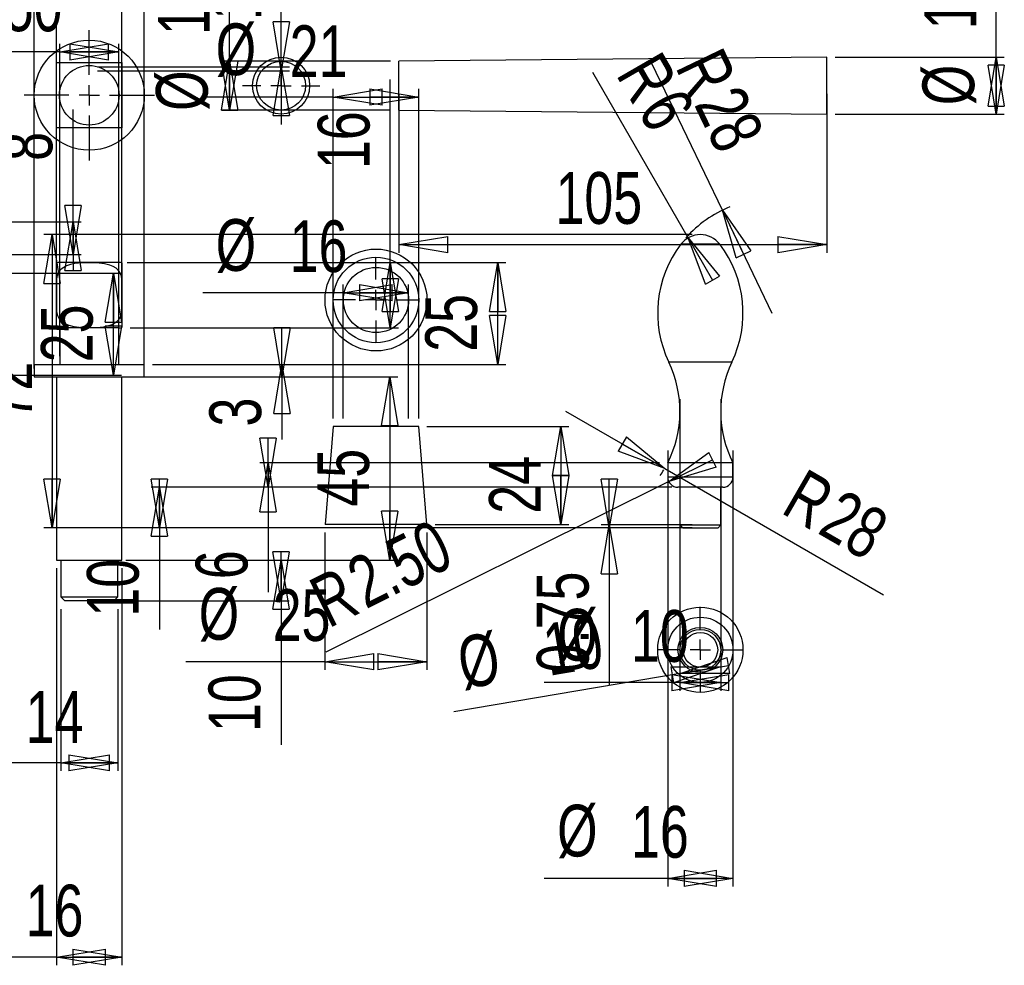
# Model space of a CAD drawing. Extents: x -65 to 204, y 28 to 204.
# Tile 2 of 3: x 61 to 182, y 28 to 144. Entities that reach past the tile are written whole.
import ezdxf

# ---------------------------------------------------------------- set-up
doc = ezdxf.new("R2010")
doc.units = 0
doc.header["$PDSIZE"] = -1
doc.linetypes.add('CENTERX2', pattern=[20.32, 12.7, -2.54, 2.54, -2.54])
doc.layers.get('0').update_dxf_attribs({"linetype": 'CONTINUOUS'})
doc.layers.get('DEFPOINTS').update_dxf_attribs({"linetype": 'CONTINUOUS'})
doc.styles.add('SLDTEXTSTYLE0', font='txt', dxfattribs={"width": 0.75})
doc.dimstyles.new('SLDDIMSTYLE0', dxfattribs={"dimtxt": 6.35, "dimasz": 6, "dimexe": 1, "dimexo": 0.0625, "dimgap": 1.5875, "dimtad": 2, "dimlfac": 2, "dimzin": 12, "dimtxsty": 'STANDARD', "dimblk1": 'CLOSED', "dimblk2": 'CLOSED', "dimsah": 1, "dimcen": 0.09, "dimclrd": 7, "dimclre": 7, "dimclrt": 7, "dimazin": 3, "dimtfac": 1, "dimtdec": 4, "dimtofl": 0, "dimtmove": 0, "dimatfit": 3, "dimtolj": 1, "dimtzin": 12})
doc.dimstyles.new('SLDDIMSTYLE1', dxfattribs={"dimtxt": 6.35, "dimasz": 6, "dimexe": 1, "dimexo": 0.0625, "dimgap": 1.5875, "dimtad": 2, "dimlfac": 2, "dimzin": 4, "dimtxsty": 'STANDARD', "dimblk1": 'CLOSED', "dimblk2": 'CLOSED', "dimsah": 1, "dimcen": 0.09, "dimclrd": 7, "dimclre": 7, "dimclrt": 7, "dimazin": 3, "dimtfac": 1, "dimtdec": 4, "dimtofl": 0, "dimtmove": 0, "dimatfit": 3, "dimtolj": 1, "dimtzin": 12})
doc.dimstyles.new('SLDDIMSTYLE2', dxfattribs={"dimtxt": 6.35, "dimasz": 6, "dimexe": 1, "dimexo": 0.0625, "dimgap": 1.5875, "dimtad": 2, "dimlfac": 2, "dimzin": 12, "dimtxsty": 'STANDARD', "dimblk1": 'CLOSED', "dimblk2": 'CLOSED', "dimsah": 1, "dimcen": 0.09, "dimclrd": 7, "dimclre": 7, "dimclrt": 7, "dimazin": 3, "dimtfac": 1, "dimtdec": 4, "dimtofl": 0, "dimtmove": 0, "dimatfit": 3, "dimtolj": 1, "dimtzin": 12})
doc.dimstyles.new('SLDDIMSTYLE4', dxfattribs={"dimtxt": 6.35, "dimasz": 6, "dimexe": 1, "dimexo": 0.0625, "dimgap": 1.5875, "dimtad": 2, "dimlfac": 2, "dimzin": 12, "dimtxsty": 'STANDARD', "dimblk1": 'CLOSED', "dimblk2": 'CLOSED', "dimsah": 1, "dimcen": 0.09, "dimclrd": 7, "dimclre": 7, "dimclrt": 7, "dimazin": 3, "dimtfac": 1, "dimtdec": 4, "dimtofl": 0, "dimtmove": 0, "dimatfit": 3, "dimtolj": 1, "dimtzin": 12})
doc.dimstyles.new('SLDDIMSTYLE5', dxfattribs={"dimtxt": 6.35, "dimasz": 6, "dimexe": 1, "dimexo": 0.0625, "dimgap": 1.5875, "dimtad": 2, "dimlfac": 2, "dimzin": 4, "dimtxsty": 'STANDARD', "dimblk1": 'CLOSED', "dimblk2": 'CLOSED', "dimsah": 1, "dimcen": 0.09, "dimclrd": 7, "dimclre": 7, "dimclrt": 7, "dimazin": 3, "dimtfac": 1, "dimtdec": 4, "dimtofl": 0, "dimtmove": 0, "dimatfit": 3, "dimtolj": 1, "dimtzin": 12})
doc.dimstyles.new('SLDDIMSTYLE6', dxfattribs={"dimtxt": 6.35, "dimasz": 6, "dimexe": 1, "dimexo": 0.0625, "dimgap": 1.5875, "dimtad": 2, "dimlfac": 2, "dimtxsty": 'STANDARD', "dimblk1": 'CLOSED', "dimblk2": 'CLOSED', "dimsah": 1, "dimcen": 0.09, "dimclrd": 7, "dimclre": 7, "dimclrt": 7, "dimazin": 3, "dimtfac": 1, "dimtdec": 4, "dimtofl": 0, "dimtmove": 0, "dimatfit": 3, "dimtolj": 1, "dimtzin": 12})
doc.dimstyles.new('SLDDIMSTYLE7', dxfattribs={"dimtxt": 6.35, "dimasz": 6, "dimexe": 1, "dimexo": 0.0625, "dimgap": 1.5875, "dimtad": 2, "dimlfac": 2, "dimzin": 12, "dimtxsty": 'STANDARD', "dimblk1": 'CLOSED', "dimblk2": 'CLOSED', "dimsah": 1, "dimcen": 0.09, "dimclrd": 7, "dimclre": 7, "dimclrt": 7, "dimazin": 3, "dimtfac": 1, "dimtdec": 4, "dimtmove": 0, "dimatfit": 3, "dimtolj": 1, "dimtzin": 12})

# ---------------------------------------------------------------- blocks, each defined once
blk = doc.blocks.new('_CLOSED')
at = {"color": 0, "linetype": 'BYBLOCK'}
for p, q in [((-1, 0.166667), (0, 0)), ((-1, 0.166667), (-1, -0.166667)), ((0, 0), (-1, -0.166667)), ((0, 0), (-1, 0))]:
    blk.add_line(p, q, dxfattribs=at)
blk = doc.blocks.new('*D0')
at = {"color": 7}
for p, q in [((65.53, 107.08), (65.53, 159.92)), ((73.53, 107.08), (73.53, 159.92)), ((65.53, 158.92), (73.53, 158.92)), ((73.53, 158.92), (91.45, 158.92))]:
    blk.add_line(p, q, dxfattribs=at)
at = {"layer": 'DEFPOINTS', "color": 7}
for p in [(65.53, 106.08), (73.53, 106.08)]:
    blk.add_point(p, dxfattribs=at)
at = {"xscale": 6, "yscale": 6}
for p, rotation in [((65.53, 158.92), 180), ((73.53, 158.92), 360)]:
    blk.add_blockref('_CLOSED', p, dxfattribs=dict(at, rotation=rotation))
at = {"color": 7, "insert": (80.48, 161.37), "char_height": 6.35, "attachment_point": 7, "style": 'SLDTEXTSTYLE0'}
blk.add_mtext('16', dxfattribs=at)
blk = doc.blocks.new('*D2')
at = {"color": 7}
for p, q in [((106.44, 114.08), (106.44, 136.52)), ((74.53, 114.08), (107.44, 114.08)), ((106.44, 106.08), (106.44, 114.08)), ((74.53, 106.08), (107.44, 106.08))]:
    blk.add_line(p, q, dxfattribs=at)
at = {"layer": 'DEFPOINTS', "color": 7}
for p in [(73.53, 114.08), (73.53, 106.08)]:
    blk.add_point(p, dxfattribs=at)
at = {"xscale": 6, "yscale": 6}
for p, rotation in [((106.44, 114.08), 90), ((106.44, 106.08), 270)]:
    blk.add_blockref('_CLOSED', p, dxfattribs=dict(at, rotation=rotation))
at = {"color": 7, "insert": (103.99, 125.55), "char_height": 6.35, "attachment_point": 7, "rotation": 90, "style": 'SLDTEXTSTYLE0'}
blk.add_mtext('16', dxfattribs=at)
blk = doc.blocks.new('*D3')
at = {"color": 7}
for p, q in [((74.53, 100.08), (107.38, 100.08)), ((106.38, 100.08), (106.38, 77.58)), ((74.53, 77.58), (107.38, 77.58))]:
    blk.add_line(p, q, dxfattribs=at)
at = {"layer": 'DEFPOINTS', "color": 7}
for p in [(73.53, 100.08), (73.53, 77.58)]:
    blk.add_point(p, dxfattribs=at)
at = {"xscale": 6, "yscale": 6}
for p, rotation in [((106.38, 100.08), 90), ((106.38, 77.58), 270)]:
    blk.add_blockref('_CLOSED', p, dxfattribs=dict(at, rotation=rotation))
at = {"color": 7, "insert": (103.93, 84.14), "char_height": 6.35, "attachment_point": 7, "rotation": 90, "style": 'SLDTEXTSTYLE0'}
blk.add_mtext('45', dxfattribs=at)
blk = doc.blocks.new('*D4')
at = {"color": 7}
for p, q in [((77.28, 101.58), (94.15, 101.58)), ((93.15, 101.58), (93.15, 100.08)), ((77.28, 100.08), (94.15, 100.08)), ((93.15, 100.08), (93.15, 92.38))]:
    blk.add_line(p, q, dxfattribs=at)
at = {"layer": 'DEFPOINTS', "color": 7}
for p in [(76.28, 101.58), (76.28, 100.08)]:
    blk.add_point(p, dxfattribs=at)
at = {"xscale": 6, "yscale": 6}
for p, rotation in [((93.15, 100.08), 270), ((93.15, 101.58), 90)]:
    blk.add_blockref('_CLOSED', p, dxfattribs=dict(at, rotation=rotation))
at = {"color": 7, "insert": (90.7, 93.97), "char_height": 6.35, "attachment_point": 7, "rotation": 90, "style": 'SLDTEXTSTYLE0'}
blk.add_mtext('3', dxfattribs=at)
blk = doc.blocks.new('*D5')
at = {"color": 7}
for p, q in [((74.19, 114.08), (120.63, 114.08)), ((119.63, 101.58), (119.63, 114.08)), ((77.28, 101.58), (120.63, 101.58))]:
    blk.add_line(p, q, dxfattribs=at)
at = {"layer": 'DEFPOINTS', "color": 7}
for p in [(73.19, 114.08), (76.28, 101.58)]:
    blk.add_point(p, dxfattribs=at)
at = {"xscale": 6, "yscale": 6}
for p, rotation in [((119.63, 114.08), 90), ((119.63, 101.58), 270)]:
    blk.add_blockref('_CLOSED', p, dxfattribs=dict(at, rotation=rotation))
at = {"color": 7, "insert": (117.18, 103.14), "char_height": 6.35, "attachment_point": 7, "rotation": 90, "style": 'SLDTEXTSTYLE0'}
blk.add_mtext('25', dxfattribs=at)
blk = doc.blocks.new('*D6')
at = {"color": 7}
for p, q in [((65.91, 102.58), (65.91, 140.92)), ((73.16, 102.58), (73.16, 140.92)), ((65.91, 139.92), (39.65, 139.92)), ((65.91, 139.92), (73.16, 139.92))]:
    blk.add_line(p, q, dxfattribs=at)
at = {"layer": 'DEFPOINTS', "color": 7}
for p in [(65.91, 101.58), (73.16, 101.58)]:
    blk.add_point(p, dxfattribs=at)
at = {"xscale": 6, "yscale": 6}
for p, rotation in [((65.91, 139.92), 180), ((73.16, 139.92), 360)]:
    blk.add_blockref('_CLOSED', p, dxfattribs=dict(at, rotation=rotation))
at = {"color": 7, "char_height": 6.35, "attachment_point": 7, "style": 'SLDTEXTSTYLE0'}
for s, insert in [('%%c', (41.24, 142.37)), ('14.50', (50.31, 142.37))]:
    blk.add_mtext(s, dxfattribs=dict(at, insert=insert))
blk = doc.blocks.new('*D7')
at = {"color": 7}
for p, q in [((62.78, 101.08), (62.78, 183.86)), ((76.28, 101.08), (76.28, 183.86)), ((62.78, 182.86), (45.51, 182.86)), ((62.78, 182.86), (76.28, 182.86))]:
    blk.add_line(p, q, dxfattribs=at)
at = {"layer": 'DEFPOINTS', "color": 7}
for p in [(62.78, 100.08), (76.28, 100.08)]:
    blk.add_point(p, dxfattribs=at)
at = {"xscale": 6, "yscale": 6}
for p, rotation in [((62.78, 182.86), 180), ((76.28, 182.86), 360)]:
    blk.add_blockref('_CLOSED', p, dxfattribs=dict(at, rotation=rotation))
at = {"color": 7, "char_height": 6.35, "attachment_point": 7, "style": 'SLDTEXTSTYLE0'}
for s, insert in [('%%c', (47.1, 185.31)), ('27', (56.17, 185.31))]:
    blk.add_mtext(s, dxfattribs=dict(at, insert=insert))
blk = doc.blocks.new('*D8')
at = {"color": 7}
for p, q in [((65.53, 76.58), (65.53, 27.87)), ((73.53, 76.58), (73.53, 27.87)), ((65.53, 28.87), (51.07, 28.87)), ((65.53, 28.87), (73.53, 28.87))]:
    blk.add_line(p, q, dxfattribs=at)
at = {"layer": 'DEFPOINTS', "color": 7}
for p in [(65.53, 77.58), (73.53, 77.58)]:
    blk.add_point(p, dxfattribs=at)
at = {"xscale": 6, "yscale": 6}
for p, rotation in [((65.53, 28.87), 180), ((73.53, 28.87), 360)]:
    blk.add_blockref('_CLOSED', p, dxfattribs=dict(at, rotation=rotation))
at = {"color": 7, "char_height": 6.35, "attachment_point": 7, "style": 'SLDTEXTSTYLE0'}
for s, insert in [('%%c', (52.66, 31.32)), ('16', (61.73, 31.32))]:
    blk.add_mtext(s, dxfattribs=dict(at, insert=insert))
blk = doc.blocks.new('*D9')
at = {"color": 7}
for p, q in [((74.03, 77.58), (94.05, 77.58)), ((93.05, 77.58), (93.05, 72.58)), ((74.03, 72.58), (94.05, 72.58)), ((93.05, 72.58), (93.05, 54.9))]:
    blk.add_line(p, q, dxfattribs=at)
at = {"layer": 'DEFPOINTS', "color": 7}
for p in [(73.03, 77.58), (73.03, 72.58)]:
    blk.add_point(p, dxfattribs=at)
at = {"xscale": 6, "yscale": 6}
for p, rotation in [((93.05, 72.58), 270), ((93.05, 77.58), 90)]:
    blk.add_blockref('_CLOSED', p, dxfattribs=dict(at, rotation=rotation))
at = {"color": 7, "insert": (90.6, 56.49), "char_height": 6.35, "attachment_point": 7, "rotation": 90, "style": 'SLDTEXTSTYLE0'}
blk.add_mtext('10', dxfattribs=at)
blk = doc.blocks.new('*D10')
at = {"color": 7}
for p, q in [((66.03, 71.58), (66.03, 51.71)), ((73.03, 71.58), (73.03, 51.71)), ((66.03, 52.71), (51.07, 52.71)), ((66.03, 52.71), (73.03, 52.71))]:
    blk.add_line(p, q, dxfattribs=at)
at = {"layer": 'DEFPOINTS', "color": 7}
for p in [(66.03, 72.58), (73.03, 72.58)]:
    blk.add_point(p, dxfattribs=at)
at = {"xscale": 6, "yscale": 6}
for p, rotation in [((66.03, 52.71), 180), ((73.03, 52.71), 360)]:
    blk.add_blockref('_CLOSED', p, dxfattribs=dict(at, rotation=rotation))
at = {"color": 7, "char_height": 6.35, "attachment_point": 7, "style": 'SLDTEXTSTYLE0'}
for s, insert in [('%%c', (52.66, 55.16)), ('14', (61.73, 55.16))]:
    blk.add_mtext(s, dxfattribs=dict(at, insert=insert))
blk = doc.blocks.new('*D11')
at = {"color": 7}
for p, q in [((110.94, 93.96), (128.36, 93.96)), ((127.36, 93.96), (127.36, 81.96)), ((111.94, 81.96), (128.36, 81.96))]:
    blk.add_line(p, q, dxfattribs=at)
at = {"layer": 'DEFPOINTS', "color": 7}
for p in [(109.94, 93.96), (110.94, 81.96)]:
    blk.add_point(p, dxfattribs=at)
at = {"xscale": 6, "yscale": 6}
for p, rotation in [((127.36, 93.96), 90), ((127.36, 81.96), 270)]:
    blk.add_blockref('_CLOSED', p, dxfattribs=dict(at, rotation=rotation))
at = {"color": 7, "insert": (124.91, 83.27), "char_height": 6.35, "attachment_point": 7, "rotation": 90, "style": 'SLDTEXTSTYLE0'}
blk.add_mtext('24', dxfattribs=at)
blk = doc.blocks.new('*D12')
at = {"color": 7}
for p, q in [((100.69, 94.96), (100.69, 111.37)), ((108.69, 94.96), (108.69, 111.37)), ((100.69, 110.37), (83.45, 110.37)), ((100.69, 110.37), (108.69, 110.37))]:
    blk.add_line(p, q, dxfattribs=at)
at = {"layer": 'DEFPOINTS', "color": 7}
for p in [(100.69, 93.96), (108.69, 93.96)]:
    blk.add_point(p, dxfattribs=at)
at = {"xscale": 6, "yscale": 6}
for p, rotation in [((100.69, 110.37), 180), ((108.69, 110.37), 360)]:
    blk.add_blockref('_CLOSED', p, dxfattribs=dict(at, rotation=rotation))
at = {"color": 7, "char_height": 6.35, "attachment_point": 7, "style": 'SLDTEXTSTYLE0'}
for s, insert in [('%%c', (85.04, 112.82)), ('16', (94.11, 112.82))]:
    blk.add_mtext(s, dxfattribs=dict(at, insert=insert))
blk = doc.blocks.new('*D13')
at = {"color": 7}
for p, q in [((98.44, 80.96), (98.44, 64.12)), ((110.94, 80.96), (110.94, 64.12)), ((98.44, 65.12), (81.37, 65.12)), ((98.44, 65.12), (110.94, 65.12))]:
    blk.add_line(p, q, dxfattribs=at)
at = {"layer": 'DEFPOINTS', "color": 7}
for p in [(98.44, 81.96), (110.94, 81.96)]:
    blk.add_point(p, dxfattribs=at)
at = {"xscale": 6, "yscale": 6}
for p, rotation in [((98.44, 65.12), 180), ((110.94, 65.12), 360)]:
    blk.add_blockref('_CLOSED', p, dxfattribs=dict(at, rotation=rotation))
at = {"color": 7, "char_height": 6.35, "attachment_point": 7, "style": 'SLDTEXTSTYLE0'}
for s, insert in [('%%c', (82.96, 67.57)), ('25', (92.02, 67.57))]:
    blk.add_mtext(s, dxfattribs=dict(at, insert=insert))
blk = doc.blocks.new('*D14')
at = {"color": 7}
for p, q in [((99.44, 94.96), (99.44, 135.38)), ((109.94, 94.96), (109.94, 135.38)), ((99.44, 134.38), (83.45, 134.38)), ((99.44, 134.38), (109.94, 134.38))]:
    blk.add_line(p, q, dxfattribs=at)
at = {"layer": 'DEFPOINTS', "color": 7}
for p in [(99.44, 93.96), (109.94, 93.96)]:
    blk.add_point(p, dxfattribs=at)
at = {"xscale": 6, "yscale": 6}
for p, rotation in [((99.44, 134.38), 180), ((109.94, 134.38), 360)]:
    blk.add_blockref('_CLOSED', p, dxfattribs=dict(at, rotation=rotation))
at = {"color": 7, "char_height": 6.35, "attachment_point": 7, "style": 'SLDTEXTSTYLE0'}
for s, insert in [('%%c', (85.04, 136.83)), ('21', (94.11, 136.83))]:
    blk.add_mtext(s, dxfattribs=dict(at, insert=insert))
blk = doc.blocks.new('*D27')
at = {"color": 7}
for p, q in [((107.49, 134.78), (107.49, 115.29)), ((159.99, 134.78), (159.99, 115.29)), ((107.49, 116.29), (159.99, 116.29))]:
    blk.add_line(p, q, dxfattribs=at)
at = {"layer": 'DEFPOINTS', "color": 7}
for p in [(107.49, 135.78), (159.99, 135.78)]:
    blk.add_point(p, dxfattribs=at)
at = {"xscale": 6, "yscale": 6}
for p, rotation in [((107.49, 116.29), 180), ((159.99, 116.29), 360)]:
    blk.add_blockref('_CLOSED', p, dxfattribs=dict(at, rotation=rotation))
at = {"color": 7, "insert": (126.71, 118.74), "char_height": 6.35, "attachment_point": 7, "style": 'SLDTEXTSTYLE0'}
blk.add_mtext('105', dxfattribs=at)
blk = doc.blocks.new('*D28')
at = {"color": 7}
for p, q in [((180.75, 139.28), (180.75, 153.67)), ((160.99, 139.28), (181.75, 139.28)), ((180.75, 132.28), (180.75, 139.28)), ((160.99, 132.28), (181.75, 132.28))]:
    blk.add_line(p, q, dxfattribs=at)
at = {"layer": 'DEFPOINTS', "color": 7}
for p in [(159.99, 139.28), (159.99, 132.28)]:
    blk.add_point(p, dxfattribs=at)
at = {"xscale": 6, "yscale": 6}
for p, rotation in [((180.75, 139.28), 90), ((180.75, 132.28), 270)]:
    blk.add_blockref('_CLOSED', p, dxfattribs=dict(at, rotation=rotation))
at = {"color": 7, "char_height": 6.35, "attachment_point": 7, "rotation": 90, "style": 'SLDTEXTSTYLE0'}
for s, insert in [('14', (178.3, 142.7)), ('%%c', (178.3, 133.39))]:
    blk.add_mtext(s, dxfattribs=dict(at, insert=insert))
blk = doc.blocks.new('*D29')
at = {"color": 7}
for p, q in [((86.75, 138.78), (86.75, 152.97)), ((106.49, 138.78), (85.75, 138.78)), ((86.75, 132.78), (86.75, 138.78)), ((106.49, 132.78), (85.75, 132.78))]:
    blk.add_line(p, q, dxfattribs=at)
at = {"layer": 'DEFPOINTS', "color": 7}
for p in [(107.49, 138.78), (107.49, 132.78)]:
    blk.add_point(p, dxfattribs=at)
at = {"xscale": 6, "yscale": 6}
for p, rotation in [((86.75, 132.78), 270), ((86.75, 138.78), 90)]:
    blk.add_blockref('_CLOSED', p, dxfattribs=dict(at, rotation=rotation))
at = {"color": 7, "char_height": 6.35, "attachment_point": 7, "rotation": 90, "style": 'SLDTEXTSTYLE0'}
for s, insert in [('12', (84.3, 142.01)), ('%%c', (84.3, 132.69))]:
    blk.add_mtext(s, dxfattribs=dict(at, insert=insert))
blk = doc.blocks.new('*D32')
at = {"color": 7}
for p, q in [((67.54, 119.09), (67.54, 132.84)), ((52.11, 119.09), (68.54, 119.09)), ((67.54, 115.09), (67.54, 119.09)), ((52.11, 115.09), (68.54, 115.09))]:
    blk.add_line(p, q, dxfattribs=at)
at = {"layer": 'DEFPOINTS', "color": 7}
for p in [(51.11, 119.09), (51.11, 115.09)]:
    blk.add_point(p, dxfattribs=at)
at = {"xscale": 6, "yscale": 6}
for p, rotation in [((67.54, 115.09), 270), ((67.54, 119.09), 90)]:
    blk.add_blockref('_CLOSED', p, dxfattribs=dict(at, rotation=rotation))
at = {"color": 7, "insert": (65.09, 126.56), "char_height": 6.35, "attachment_point": 7, "rotation": 90, "style": 'SLDTEXTSTYLE0'}
blk.add_mtext('8', dxfattribs=at)
blk = doc.blocks.new('*D34')
at = {"color": 7}
for q in [(131.27, 137.39), (144.47, 114.52)]:
    blk.add_line((142.97, 117.11), q, dxfattribs=at)
at = {"layer": 'DEFPOINTS', "color": 7}
for p in [(142.97, 117.11), (144.47, 114.52)]:
    blk.add_point(p, dxfattribs=at)
at = {"xscale": 6, "yscale": 6, "rotation": 120}
blk.add_blockref('_CLOSED', (142.97, 117.11), dxfattribs=at)
at = {"color": 7, "char_height": 6.35, "attachment_point": 7, "rotation": 300, "style": 'SLDTEXTSTYLE0'}
for s, insert in [('R', (134.05, 137.17)), ('6', (136.62, 132.72))]:
    blk.add_mtext(s, dxfattribs=dict(at, insert=insert))
blk = doc.blocks.new('*D35')
at = {"color": 7}
for q in [(138.53, 138.5), (153.24, 107.88)]:
    blk.add_line((147.18, 120.5), q, dxfattribs=at)
blk.add_arc((153.24, 107.88), 14, 111.5726, 138.7947, dxfattribs=at)
at = {"layer": 'DEFPOINTS', "color": 7}
for p in [(147.18, 120.5), (153.24, 107.88)]:
    blk.add_point(p, dxfattribs=at)
at = {"xscale": 6, "yscale": 6, "rotation": 115.6582549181}
blk.add_blockref('_CLOSED', (147.18, 120.5), dxfattribs=at)
at = {"color": 7, "char_height": 6.35, "attachment_point": 7, "rotation": 295.6583, "style": 'SLDTEXTSTYLE0'}
for s, insert in [('R', (141.34, 138.09)), ('28', (143.57, 133.46))]:
    blk.add_mtext(s, dxfattribs=dict(at, insert=insert))
blk = doc.blocks.new('*D36')
at = {"color": 7}
for p, q in [((139.47, 89.52), (90.47, 89.52)), ((91.47, 86.52), (91.47, 89.52)), ((140.97, 86.52), (90.47, 86.52)), ((91.47, 86.52), (91.47, 73.66))]:
    blk.add_line(p, q, dxfattribs=at)
at = {"layer": 'DEFPOINTS', "color": 7}
for p in [(140.47, 89.52), (141.97, 86.52)]:
    blk.add_point(p, dxfattribs=at)
at = {"xscale": 6, "yscale": 6}
for p, rotation in [((91.47, 86.52), 270), ((91.47, 89.52), 90)]:
    blk.add_blockref('_CLOSED', p, dxfattribs=dict(at, rotation=rotation))
at = {"color": 7, "insert": (89.02, 75.24), "char_height": 6.35, "attachment_point": 7, "rotation": 90, "style": 'SLDTEXTSTYLE0'}
blk.add_mtext('6', dxfattribs=at)
blk = doc.blocks.new('*D37')
at = {"color": 7}
for q in [(127.97, 95.82), (166.95, 73.32)]:
    blk.add_line((140.1, 88.82), q, dxfattribs=at)
blk.add_arc((127.97, 95.82), 14, 325.9144, 329.1489, dxfattribs=at)
at = {"layer": 'DEFPOINTS', "color": 7}
for p in [(127.97, 95.82), (140.1, 88.82)]:
    blk.add_point(p, dxfattribs=at)
at = {"xscale": 6, "yscale": 6, "rotation": 330}
blk.add_blockref('_CLOSED', (140.1, 88.82), dxfattribs=at)
at = {"color": 7, "char_height": 6.35, "attachment_point": 7, "rotation": 330, "style": 'SLDTEXTSTYLE0'}
for s, insert in [('R', (154.2, 83.45)), ('28', (158.65, 80.88))]:
    blk.add_mtext(s, dxfattribs=dict(at, insert=insert))
blk = doc.blocks.new('*D38')
at = {"color": 7}
for p, q in [((143.47, 117.52), (63.98, 117.52)), ((64.98, 117.52), (64.98, 81.52)), ((140.97, 81.52), (63.98, 81.52))]:
    blk.add_line(p, q, dxfattribs=at)
at = {"layer": 'DEFPOINTS', "color": 7}
for p in [(144.47, 117.52), (141.97, 81.52)]:
    blk.add_point(p, dxfattribs=at)
at = {"xscale": 6, "yscale": 6}
for p, rotation in [((64.98, 117.52), 90), ((64.98, 81.52), 270)]:
    blk.add_blockref('_CLOSED', p, dxfattribs=dict(at, rotation=rotation))
at = {"color": 7, "insert": (62.53, 94.83), "char_height": 6.35, "attachment_point": 7, "rotation": 90, "style": 'SLDTEXTSTYLE0'}
blk.add_mtext('72', dxfattribs=at)
blk = doc.blocks.new('*D39')
at = {"color": 7}
for p, q in [((140.97, 86.52), (77.14, 86.52)), ((78.14, 81.52), (78.14, 86.52)), ((140.97, 81.52), (77.14, 81.52)), ((78.14, 81.52), (78.14, 69.05))]:
    blk.add_line(p, q, dxfattribs=at)
at = {"layer": 'DEFPOINTS', "color": 7}
for p in [(141.97, 86.52), (141.97, 81.52)]:
    blk.add_point(p, dxfattribs=at)
at = {"xscale": 6, "yscale": 6}
for p, rotation in [((78.14, 81.52), 270), ((78.14, 86.52), 90)]:
    blk.add_blockref('_CLOSED', p, dxfattribs=dict(at, rotation=rotation))
at = {"color": 7, "insert": (75.69, 70.64), "char_height": 6.35, "attachment_point": 7, "rotation": 90, "style": 'SLDTEXTSTYLE0'}
blk.add_mtext('10', dxfattribs=at)
blk = doc.blocks.new('*D40')
at = {"color": 7}
for q in [(98.53, 66.3), (141.72, 87.77)]:
    blk.add_line((140.6, 87.21), q, dxfattribs=at)
at = {"layer": 'DEFPOINTS', "color": 7}
for p in [(140.6, 87.21), (141.72, 87.77)]:
    blk.add_point(p, dxfattribs=at)
at = {"xscale": 6, "yscale": 6, "rotation": 206.4234342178}
blk.add_blockref('_CLOSED', (140.6, 87.21), dxfattribs=at)
at = {"color": 7, "char_height": 6.35, "attachment_point": 7, "rotation": 26.4234, "style": 'SLDTEXTSTYLE0'}
for s, insert in [('2.50', (103.48, 71.45)), ('R', (98.88, 69.16))]:
    blk.add_mtext(s, dxfattribs=dict(at, insert=insert))
blk = doc.blocks.new('*D41')
at = {"color": 7}
for p, q in [((141.97, 97.32), (141.97, 61.56)), ((146.97, 97.32), (146.97, 61.56)), ((141.97, 62.56), (125.32, 62.56)), ((146.97, 62.56), (141.97, 62.56))]:
    blk.add_line(p, q, dxfattribs=at)
at = {"layer": 'DEFPOINTS', "color": 7}
for p in [(141.97, 98.32), (146.97, 98.32)]:
    blk.add_point(p, dxfattribs=at)
at = {"xscale": 6, "yscale": 6}
for p, rotation in [((146.97, 62.56), 360), ((141.97, 62.56), 180)]:
    blk.add_blockref('_CLOSED', p, dxfattribs=dict(at, rotation=rotation))
at = {"color": 7, "char_height": 6.35, "attachment_point": 7, "style": 'SLDTEXTSTYLE0'}
for s, insert in [('%%c', (126.91, 65.01)), ('10', (135.97, 65.01))]:
    blk.add_mtext(s, dxfattribs=dict(at, insert=insert))
blk = doc.blocks.new('*D42')
at = {"color": 7}
for p, q in [((140.47, 91.02), (140.47, 37.53)), ((148.47, 91.02), (148.47, 37.53)), ((140.47, 38.53), (125.32, 38.53)), ((148.47, 38.53), (140.47, 38.53))]:
    blk.add_line(p, q, dxfattribs=at)
at = {"layer": 'DEFPOINTS', "color": 7}
for p in [(140.47, 92.02), (148.47, 92.02)]:
    blk.add_point(p, dxfattribs=at)
at = {"xscale": 6, "yscale": 6}
for p, rotation in [((140.47, 38.53), 180), ((148.47, 38.53), 360)]:
    blk.add_blockref('_CLOSED', p, dxfattribs=dict(at, rotation=rotation))
at = {"color": 7, "char_height": 6.35, "attachment_point": 7, "style": 'SLDTEXTSTYLE0'}
for s, insert in [('%%c', (126.91, 40.98)), ('16', (135.97, 40.98))]:
    blk.add_mtext(s, dxfattribs=dict(at, insert=insert))
blk = doc.blocks.new('*D43')
at = {"color": 7}
for p, q in [((143.47, 81.89), (132.31, 81.89)), ((143.47, 81.52), (132.31, 81.52)), ((133.31, 81.89), (133.31, 81.52)), ((133.31, 81.52), (133.31, 62.18))]:
    blk.add_line(p, q, dxfattribs=at)
at = {"layer": 'DEFPOINTS', "color": 7}
for p in [(144.47, 81.89), (144.47, 81.52)]:
    blk.add_point(p, dxfattribs=at)
at = {"xscale": 6, "yscale": 6}
for p, rotation in [((133.31, 81.52), 270), ((133.31, 81.89), 90)]:
    blk.add_blockref('_CLOSED', p, dxfattribs=dict(at, rotation=rotation))
at = {"color": 7, "insert": (130.86, 63.77), "char_height": 6.35, "attachment_point": 7, "rotation": 90, "style": 'SLDTEXTSTYLE0'}
blk.add_mtext('0.75', dxfattribs=at)
blk = doc.blocks.new('*D48')
at = {"color": 7}
for p, q in [((27.91, 112.78), (73.5, 112.78)), ((72.5, 100.28), (72.5, 112.78)), ((30.5, 100.28), (73.5, 100.28))]:
    blk.add_line(p, q, dxfattribs=at)
at = {"layer": 'DEFPOINTS', "color": 7}
for p in [(26.91, 112.78), (29.5, 100.28)]:
    blk.add_point(p, dxfattribs=at)
at = {"xscale": 6, "yscale": 6}
for p, rotation in [((72.5, 112.78), 90), ((72.5, 100.28), 270)]:
    blk.add_blockref('_CLOSED', p, dxfattribs=dict(at, rotation=rotation))
at = {"color": 7, "insert": (70.05, 101.84), "char_height": 6.35, "attachment_point": 7, "rotation": 90, "style": 'SLDTEXTSTYLE0'}
blk.add_mtext('25', dxfattribs=at)
blk = doc.blocks.new('*D54')
at = {"color": 7}
for p, q in [((93.07, 138.11), (93.07, 150.13)), ((70.53, 138.11), (94.07, 138.11)), ((93.07, 137.61), (93.07, 138.11)), ((70.53, 137.61), (94.07, 137.61))]:
    blk.add_line(p, q, dxfattribs=at)
at = {"layer": 'DEFPOINTS', "color": 7}
for p in [(69.53, 138.11), (69.53, 137.61)]:
    blk.add_point(p, dxfattribs=at)
at = {"xscale": 6, "yscale": 6}
for p, rotation in [((93.07, 137.61), 270), ((93.07, 138.11), 90)]:
    blk.add_blockref('_CLOSED', p, dxfattribs=dict(at, rotation=rotation))
at = {"color": 7, "insert": (90.62, 143.86), "char_height": 6.35, "attachment_point": 7, "rotation": 90, "style": 'SLDTEXTSTYLE0'}
blk.add_mtext('1', dxfattribs=at)
blk = doc.blocks.new('SW_CENTERMARK1')
at = {"color": 7, "linetype": 'CENTERX2'}
for p, q in [((69.53, 137.11), (69.53, 142.61)), ((67.03, 134.61), (61.53, 134.61)), ((72.03, 134.61), (77.53, 134.61)), ((69.53, 132.11), (69.53, 126.61))]:
    blk.add_line(p, q, dxfattribs=at)
at = {"color": 7, "linetype": 'CONTINUOUS'}
for q in [(69.53, 135.86), (68.28, 134.61), (69.53, 133.36), (70.78, 134.61)]:
    blk.add_line((69.53, 134.61), q, dxfattribs=at)
blk = doc.blocks.new('SW_CENTERMARK2')
at = {"color": 7, "linetype": 'CENTERX2'}
for p, q in [((104.69, 111.99), (104.69, 114.74)), ((102.19, 109.49), (99.44, 109.49)), ((107.19, 109.49), (109.94, 109.49)), ((104.69, 106.99), (104.69, 104.24))]:
    blk.add_line(p, q, dxfattribs=at)
at = {"color": 7, "linetype": 'CONTINUOUS'}
for q in [(104.69, 110.74), (103.44, 109.49), (104.69, 108.24), (105.94, 109.49)]:
    blk.add_line((104.69, 109.49), q, dxfattribs=at)
blk = doc.blocks.new('SW_CENTERMARK3')
at = {"color": 7, "linetype": 'CENTERX2'}
for p, q in [((93.06, 138.28), (93.06, 140.53)), ((90.56, 135.78), (88.31, 135.78)), ((95.56, 135.78), (97.81, 135.78)), ((93.06, 133.28), (93.06, 131.03))]:
    blk.add_line(p, q, dxfattribs=at)
at = {"color": 7, "linetype": 'CONTINUOUS'}
for q in [(93.06, 137.03), (91.81, 135.78), (93.06, 134.53), (94.31, 135.78)]:
    blk.add_line((93.06, 135.78), q, dxfattribs=at)
blk = doc.blocks.new('*D58')
at = {"color": 7}
for q in [(146.94, 64.5), (114.25, 58.97)]:
    blk.add_line((142.01, 63.66), q, dxfattribs=at)
at = {"layer": 'DEFPOINTS', "color": 7}
for p in [(146.94, 64.5), (142.01, 63.66)]:
    blk.add_point(p, dxfattribs=at)
at = {"xscale": 6, "yscale": 6}
for p, rotation in [((146.94, 64.5), 9.593399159), ((142.01, 63.66), 189.593399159)]:
    blk.add_blockref('_CLOSED', p, dxfattribs=dict(at, rotation=rotation))
at = {"color": 7, "char_height": 6.35, "attachment_point": 7, "rotation": 9.5934, "style": 'SLDTEXTSTYLE0'}
for s, insert in [('10', (125.92, 63.28)), ('%%c', (115.43, 61.51))]:
    blk.add_mtext(s, dxfattribs=dict(at, insert=insert))
blk = doc.blocks.new('SW_CENTERMARK4')
at = {"color": 7, "linetype": 'CENTERX2'}
for p, q in [((144.47, 69.08), (144.47, 71.83)), ((141.97, 66.58), (139.22, 66.58)), ((146.97, 66.58), (149.72, 66.58)), ((144.47, 64.08), (144.47, 61.33))]:
    blk.add_line(p, q, dxfattribs=at)
at = {"color": 7, "linetype": 'CONTINUOUS'}
for q in [(144.47, 67.83), (143.22, 66.58), (144.47, 65.33), (145.72, 66.58)]:
    blk.add_line((144.47, 66.58), q, dxfattribs=at)

msp = doc.modelspace()

# ---------------------------------------------------------------- linework, layer by layer
at = {"color": 7, "linetype": 'CONTINUOUS'}
for p, q in [((159.9925, 139.2824), (107.4925, 138.7824)), ((159.9925, 135.7824), (159.9925, 139.2824)), ((65.5303, 138.61), (73.5303, 138.61)), ((73.5303, 138.61), (73.5303, 130.61)), ((107.4925, 135.7824), (107.4925, 138.7824)), ((107.4925, 132.7824), (107.4925, 135.7824)), ((159.9925, 132.2824), (159.9925, 135.7824)), ((107.4925, 132.7824), (159.9925, 132.2824)), ((73.5303, 130.61), (65.5303, 130.61)), ((144.4713, 116.3264), (142.0792, 116.3264)), ((146.8634, 116.3264), (144.4713, 116.3264)), ((73.1871, 114.0827), (65.8734, 114.0827)), ((73.5298, 114.0532), (73.5303, 112.0827)), ((65.5303, 112.0827), (65.5303, 108.0827)), ((73.5303, 112.0827), (73.5303, 108.0827)), ((65.5307, 106.1123), (65.5303, 108.0827)), ((73.5303, 108.0827), (73.5304, 106.1124)), ((73.1871, 106.0827), (65.8734, 106.0827)), ((65.9053, 106.0827), (65.9053, 101.5827)), ((73.1553, 101.5827), (73.1553, 106.0827)), ((62.7803, 101.5827), (62.7803, 100.0827)), ((62.7803, 101.5827), (69.5303, 101.5827)), ((69.5303, 101.5827), (76.2803, 101.5827)), ((76.2803, 100.0827), (76.2803, 101.5827)), ((144.4713, 101.8492), (140.6069, 101.8492)), ((148.3357, 101.8492), (144.4713, 101.8492)), ((62.7803, 100.0827), (69.5303, 100.0827)), ((65.5303, 100.0827), (65.5303, 77.5827)), ((69.5303, 100.0827), (76.2803, 100.0827)), ((73.5303, 77.5827), (73.5303, 100.0827)), ((99.4426, 93.9612), (98.4426, 81.9612)), ((109.9426, 93.9612), (99.4426, 93.9612)), ((110.9426, 81.9612), (109.9426, 93.9612)), ((140.4713, 89.516), (140.4713, 87.766)), ((144.4713, 89.516), (140.4713, 89.516)), ((148.4713, 89.516), (144.4713, 89.516)), ((148.4713, 87.766), (148.4713, 89.516)), ((144.4713, 87.766), (140.4713, 87.766)), ((148.4713, 87.766), (144.4713, 87.766)), ((144.4713, 86.516), (141.7213, 86.516)), ((141.9713, 86.516), (141.9713, 81.891)), ((147.2213, 86.516), (144.4713, 86.516)), ((146.9713, 81.891), (146.9713, 86.516)), ((110.9426, 81.9612), (98.4426, 81.9612)), ((141.9713, 81.891), (142.3463, 81.516)), ((141.9713, 81.891), (146.9713, 81.891)), ((146.5963, 81.516), (142.3463, 81.516)), ((146.5963, 81.516), (146.9713, 81.891)), ((65.5303, 77.5827), (69.5303, 77.5827)), ((66.0303, 77.5827), (66.0303, 73.0827)), ((69.5303, 77.5827), (73.5303, 77.5827)), ((73.0303, 73.0827), (73.0303, 77.5827)), ((66.0303, 73.0827), (66.5303, 72.5827)), ((66.0303, 73.0827), (69.5303, 73.0827)), ((69.5303, 72.5827), (66.5303, 72.5827)), ((69.5303, 73.0827), (73.0303, 73.0827)), ((72.5303, 72.5827), (69.5303, 72.5827)), ((72.5303, 72.5827), (73.0303, 73.0827))]:
    msp.add_line(p, q, dxfattribs=at)
at = {"color": 7, "linetype": 'CONTINUOUS', "flags": 128}
for points in [[(65.5303, 130.61), (65.5303, 130.6101), (65.5303, 130.6978), (65.5303, 130.9312), (65.5303, 131.3145), (65.5303, 131.687), (65.5303, 132.0918), (65.5303, 132.7262), (65.5303, 133.3793), (65.5303, 134.0365), (65.5303, 134.61), (65.5303, 135.4868), (65.5303, 136.3587), (65.5303, 136.8934), (65.5303, 137.4078), (65.5303, 137.7389), (65.5303, 138.0391), (65.5303, 138.2435), (65.5303, 138.411), (65.5303, 138.5325), (65.5303, 138.5992), (65.5303, 138.61)], [(65.5303, 112.0827), (65.5303, 112.0985), (65.5303, 112.5759), (65.5303, 112.9993), (65.5303, 113.3757), (65.5303, 113.6048), (65.5303, 113.7725), (65.5303, 113.9323), (65.5303, 114.0132), (65.5303, 114.0455), (65.5303, 114.0531), (65.5303, 114.0531)], [(73.5303, 112.0827), (73.5302, 112.0985), (73.4425, 112.5759), (73.2091, 112.9993), (72.8258, 113.3757), (72.4533, 113.6048), (72.0485, 113.7725), (71.4141, 113.9323), (70.761, 114.0132), (70.1038, 114.0455), (69.5303, 114.0531), (68.6535, 114.0359), (67.7816, 113.953), (67.2469, 113.8433), (66.7325, 113.6641), (66.4014, 113.4894), (66.1012, 113.2668), (65.8968, 113.056), (65.7293, 112.8152), (65.6078, 112.5454), (65.5411, 112.2572), (65.5303, 112.0827)], [(65.5303, 108.0827), (65.5304, 108.067), (65.6181, 107.5896), (65.8515, 107.1662), (66.2348, 106.7897), (66.6073, 106.5607), (67.012, 106.3929), (67.6465, 106.2332), (68.2996, 106.1523), (68.9568, 106.12), (69.5303, 106.1124), (70.4071, 106.1296), (71.2789, 106.2125), (71.8137, 106.3222), (72.3281, 106.5014), (72.6592, 106.676), (72.9594, 106.8986), (73.1638, 107.1095), (73.3312, 107.3503), (73.4528, 107.6201), (73.5195, 107.9082), (73.5303, 108.0827)]]:
    msp.add_lwpolyline(points, dxfattribs=at)
at = {"color": 7, "linetype": 'CONTINUOUS'}
for centre, radius in [((69.5303, 134.61), 6.75), ((93.0612, 135.7824), 3.5), ((69.5303, 134.61), 3.6569), ((93.0612, 135.7824), 3), ((104.6926, 109.4868), 6.25), ((104.6926, 109.4868), 5.25), ((104.6926, 109.4868), 4), ((144.4713, 66.5788), 5.2289), ((144.4713, 66.5788), 4), ((144.4713, 66.5788), 2.75), ((144.4713, 66.5788), 2.5), ((144.4713, 66.5788), 2.125)]:
    msp.add_circle(centre, radius, dxfattribs=at)
for centre, radius, start, end in [((144.4713, 114.516), 3, 37.11973, 142.88027), ((153.2424, 107.8777), 14, 142.88027, 205.505941), ((135.7001, 107.8777), 14, 334.494059, 37.11973), ((65.8734, 112.0827), 2, 90, 99.883791), ((73.1871, 112.0827), 2, 80.133544, 90), ((65.8734, 108.0827), 2, 260.133544, 270), ((73.1871, 108.0827), 2, 270, 279.88379), ((127.9713, 95.8208), 14, 333.234499, 25.505941), ((160.9713, 95.8208), 14, 154.494059, 206.765501), ((141.7213, 87.766), 1.25, 180, 270), ((147.2213, 87.766), 1.25, 270, 0)]:
    msp.add_arc(centre, radius, start, end, dxfattribs=at)

# ---------------------------------------------------------------- block references
for name in ['SW_CENTERMARK1', 'SW_CENTERMARK3', 'SW_CENTERMARK2', 'SW_CENTERMARK4']:
    msp.add_blockref(name, (0, 0))

# ---------------------------------------------------------------- dimensions: what is measured, and where the dimension line sits
at = {"color": 7}
for base, p1, p2, dimstyle, picture, middle in [((76.2803, 182.8599), (62.7803, 100.0827), (76.2803, 100.0827), 'SLDDIMSTYLE2', '*D7', (56.3225, 182.8599)), ((73.1553, 139.917), (65.9053, 101.5827), (73.1553, 101.5827), 'SLDDIMSTYLE1', '*D6', (56.3225, 139.917)), ((109.9426, 134.3798), (99.4426, 93.9612), (109.9426, 93.9612), 'SLDDIMSTYLE2', '*D14', (94.2654, 134.3798)), ((108.6926, 110.3713), (100.6926, 93.9612), (108.6926, 93.9612), 'SLDDIMSTYLE2', '*D12', (94.2654, 110.3713)), ((141.9713, 62.5594), (146.9713, 98.3208), (141.9713, 98.3208), 'SLDDIMSTYLE2', '*D41', (136.1295, 62.5594)), ((140.4713, 38.5276), (148.4713, 92.016), (140.4713, 92.016), 'SLDDIMSTYLE2', '*D42', (136.1295, 38.5276)), ((110.9426, 65.1188), (98.4426, 81.9612), (110.9426, 81.9612), 'SLDDIMSTYLE2', '*D13', (92.18, 65.1188)), ((73.5303, 28.8695), (65.5303, 77.5827), (73.5303, 77.5827), 'SLDDIMSTYLE2', '*D8', (61.8837, 28.8695)), ((73.0303, 52.7054), (66.0303, 72.5827), (73.0303, 72.5827), 'SLDDIMSTYLE2', '*D10', (61.8837, 52.7054))]:
    dim = msp.add_linear_dim(base=base, p1=p1, p2=p2, text='%%c<>', dimstyle=dimstyle, dxfattribs=at)
    dim.commit()
    dim.dimension.update_dxf_attribs({"geometry": picture, "text_midpoint": middle, "dimtype": 160})
for base, p1, p2, picture, middle in [((73.5303, 158.9208), (65.5303, 106.0827), (73.5303, 106.0827), '*D0', (85.1711, 158.9208)), ((159.9925, 116.2869), (107.4925, 135.7824), (159.9925, 135.7824), '*D27', (133.7425, 116.2869))]:
    dim = msp.add_linear_dim(base=base, p1=p1, p2=p2, dimstyle='SLDDIMSTYLE0', dxfattribs=at)
    dim.commit()
    dim.dimension.update_dxf_attribs({"geometry": picture, "text_midpoint": middle, "dimtype": 160})
for base, p1, p2, picture, middle in [((180.7483, 139.2824), (159.9925, 132.2824), (159.9925, 139.2824), '*D28', (180.7483, 142.7339)), ((86.7453, 138.7824), (107.4925, 132.7824), (107.4925, 138.7824), '*D29', (86.7453, 142.0388))]:
    dim = msp.add_linear_dim(base=base, p1=p1, p2=p2, angle=90, text='%%c<>', dimstyle='SLDDIMSTYLE2', dxfattribs=at)
    dim.commit()
    dim.dimension.update_dxf_attribs({"geometry": picture, "text_midpoint": middle, "dimtype": 160})
for base, p1, p2, angle, dimstyle, picture, middle in [((93.0677, 138.11), (69.5303, 137.61), (69.5303, 138.11), 90, 'SLDDIMSTYLE0', '*D54', (93.0677, 146.2018)), ((106.4449, 114.0827), (73.5303, 106.0827), (73.5303, 114.0827), 90, 'SLDDIMSTYLE0', '*D2', (106.4449, 130.242)), ((67.5359, 119.0855), (51.1073, 115.0855), (51.1073, 119.0855), 90, 'SLDDIMSTYLE0', '*D32', (67.5359, 128.903)), ((64.9835, 81.516), (144.4713, 117.516), (141.9713, 81.516), 270, 'SLDDIMSTYLE0', '*D38', (64.9835, 99.516)), ((119.6276, 114.0827), (76.2803, 101.5827), (73.1871, 114.0827), 90, 'SLDDIMSTYLE0', '*D5', (119.6276, 107.8327)), ((72.5011, 112.7779), (29.5014, 100.2779), (26.9082, 112.7779), 90, 'SLDDIMSTYLE0', '*D48', (72.5011, 106.5279)), ((93.1512, 100.0827), (76.2803, 101.5827), (76.2803, 100.0827), 90, 'SLDDIMSTYLE0', '*D4', (93.1512, 96.3143)), ((106.3829, 77.5827), (73.5303, 100.0827), (73.5303, 77.5827), 90, 'SLDDIMSTYLE0', '*D3', (106.3829, 88.8327)), ((127.3632, 81.9612), (109.9426, 93.9612), (110.9426, 81.9612), 90, 'SLDDIMSTYLE0', '*D11', (127.3632, 87.9612)), ((91.4729, 89.516), (141.9713, 86.516), (140.4713, 89.516), 90, 'SLDDIMSTYLE0', '*D36', (91.4729, 77.5888)), ((78.1352, 86.516), (141.9713, 81.516), (141.9713, 86.516), 90, 'SLDDIMSTYLE0', '*D39', (78.1352, 75.3267)), ((133.3062, 81.516), (144.4713, 81.891), (144.4713, 81.516), 90, 'SLDDIMSTYLE6', '*D43', (133.3062, 71.9715)), ((93.0461, 72.5827), (73.0303, 77.5827), (73.0303, 72.5827), 90, 'SLDDIMSTYLE0', '*D9', (93.0461, 61.1798))]:
    dim = msp.add_linear_dim(base=base, p1=p1, p2=p2, angle=angle, dimstyle=dimstyle, dxfattribs=at)
    dim.commit()
    dim.dimension.update_dxf_attribs({"geometry": picture, "text_midpoint": middle, "dimtype": 160})
for center, mpoint, dimstyle, picture, middle in [((144.4713, 114.516), (142.9713, 117.1141), 'SLDDIMSTYLE4', '*D34', (134.219, 132.2734)), ((153.2424, 107.8777), (147.1804, 120.4972), 'SLDDIMSTYLE4', '*D35', (142.1524, 130.964)), ((127.9713, 95.8208), (140.0956, 88.8208), 'SLDDIMSTYLE4', '*D37', (159.5825, 77.57)), ((141.7213, 87.766), (140.6019, 87.2097), 'SLDDIMSTYLE5', '*D40', (109.289, 71.6499))]:
    dim = msp.add_radius_dim(center=center, mpoint=mpoint, dimstyle=dimstyle)
    dim.commit()
    dim.dimension.update_dxf_attribs({"geometry": picture, "text_midpoint": middle, "dimtype": 164})
dim = msp.add_diameter_dim_2p(p1=(142.0062, 63.6622), p2=(146.9363, 64.4954), dimstyle='SLDDIMSTYLE7')
dim.commit()
dim.dimension.update_dxf_attribs({"geometry": '*D58', "text_midpoint": (124.3221, 60.6732), "dimtype": 163})

doc.saveas('drawing.dxf')
